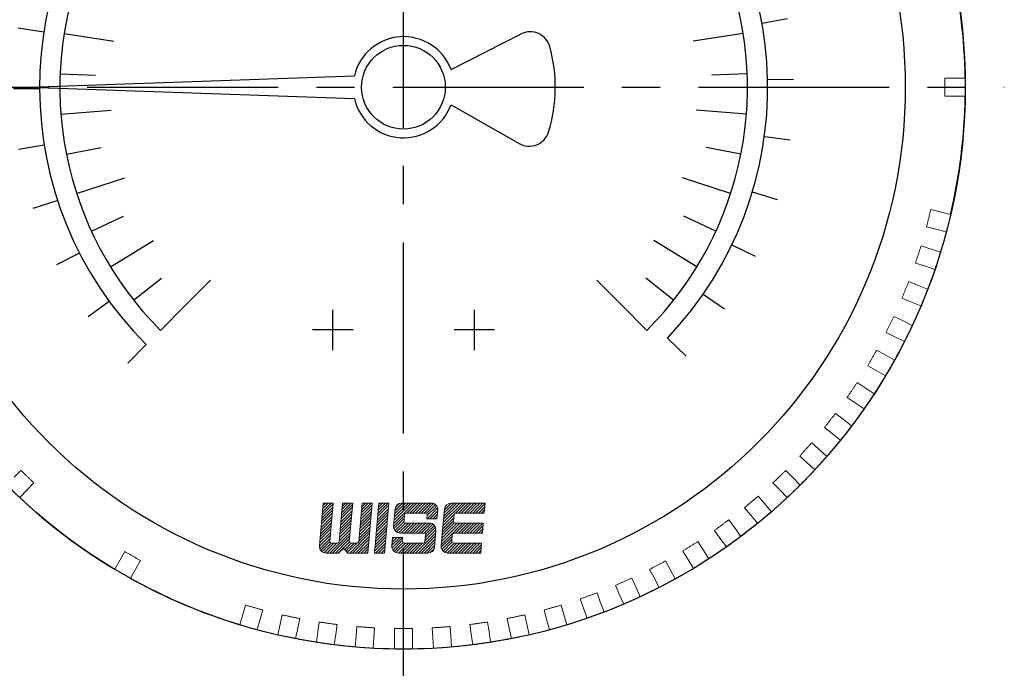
# Model space of a CAD drawing. Extents: x -342 to -45, y -4 to 206.
# Tile 3 of 9: x -319 to -286, y 104 to 126. Entities that reach past the tile are written whole.
import ezdxf

# ---------------------------------------------------------------- set-up
doc = ezdxf.new("R2010")
doc.units = 0
doc.header["$LTSCALE"] = 17
doc.header["$MEASUREMENT"] = 0
doc.linetypes.add('CENTER', pattern=[2, 1.25, -0.25, 0.25, -0.25])
doc.linetypes.add('DASHEDX2', pattern=[1.5, 1, -0.5])
doc.layers.get('0').update_dxf_attribs({"linetype": 'DASHEDX2', "lineweight": 18})
doc.layers.add('4', color=4, linetype='CONTINUOUS', lineweight=30)
doc.layers.add('SS100', color=7, linetype='CONTINUOUS', lineweight=18)

# ---------------------------------------------------------------- blocks, each defined once
blk = doc.blocks.new('11')
at = {"color": 0}
for p, q in [((100.953, 253.034), (100.737, 254.301)), ((103.751, 253.288), (103.735, 254.574)), ((106.555, 253.104), (106.739, 254.376)), ((109.295, 252.486), (109.675, 253.714)), ((98.229, 252.347), (97.818, 253.566)), ((95.644, 251.245), (95.049, 252.385)), ((111.906, 251.448), (112.473, 252.602)), ((93.263, 249.754), (92.498, 250.788)), ((114.324, 250.017), (115.064, 251.069)), ((91.142, 247.911), (90.226, 248.813)), ((116.49, 248.228), (117.384, 249.152)), ((118.351, 246.123), (119.378, 246.896)), ((89.335, 245.76), (88.289, 246.508)), ((87.884, 243.355), (86.734, 243.931)), ((119.862, 243.754), (120.996, 244.358)), ((120.985, 241.178), (122.2, 241.599)), ((86.825, 240.752), (85.6, 241.142)), ((121.694, 238.46), (122.96, 238.686)), ((86.183, 238.017), (84.913, 238.211)), ((121.972, 235.664), (123.257, 235.691)), ((85.976, 235.215), (84.69, 235.209)), ((121.811, 232.859), (123.085, 232.685)), ((86.207, 232.415), (84.938, 232.209)), ((121.215, 230.113), (122.447, 229.743)), ((86.871, 229.685), (85.649, 229.284)), ((120.2, 227.494), (121.359, 226.937)), ((87.951, 227.091), (86.807, 226.506)), ((118.789, 225.064), (119.847, 224.333)), ((89.422, 224.697), (88.383, 223.941)), ((91.248, 222.562), (90.339, 221.653)), ((117.017, 222.883), (117.949, 221.997))]:
    blk.add_line(p, q, dxfattribs=at)
blk.add_arc((103.976, 235.29), 18, 316.4299, 225, dxfattribs=at)

msp = doc.modelspace()

# ---------------------------------------------------------------- linework, layer by layer
for p, q in [((-288.333, 124.132), (-288.015, 124.132)), ((-288.015, 124.132), (-287.654, 124.132)), ((-288.015, 123.531), (-288.333, 123.531)), ((-287.654, 123.531), (-288.015, 123.531)), ((-288.8, 119.751), (-288.489, 119.673)), ((-288.489, 119.673), (-288.139, 119.586)), ((-288.634, 119.091), (-288.946, 119.169)), ((-288.284, 119.004), (-288.634, 119.091)), ((-289.128, 118.533), (-288.822, 118.433)), ((-288.822, 118.433), (-288.48, 118.322)), ((-289.008, 117.863), (-289.313, 117.962)), ((-288.665, 117.751), (-289.008, 117.863)), ((-289.54, 117.34), (-289.242, 117.22)), ((-289.242, 117.22), (-288.908, 117.085)), ((-289.467, 116.664), (-289.765, 116.784)), ((-289.132, 116.529), (-289.467, 116.664)), ((-290.034, 116.18), (-289.745, 116.039)), ((-289.745, 116.039), (-289.421, 115.881)), ((-290.008, 115.499), (-290.297, 115.64)), ((-289.684, 115.341), (-290.008, 115.499)), ((-290.607, 115.056), (-290.329, 114.895)), ((-290.329, 114.895), (-290.017, 114.715)), ((-290.629, 114.376), (-290.907, 114.536)), ((-290.317, 114.195), (-290.629, 114.376)), ((-291.258, 113.975), (-290.991, 113.796)), ((-290.991, 113.796), (-290.693, 113.594)), ((-291.327, 113.298), (-291.593, 113.478)), ((-291.028, 113.097), (-291.327, 113.298)), ((-291.982, 112.943), (-291.729, 112.745)), ((-291.729, 112.745), (-291.445, 112.523)), ((-292.099, 112.272), (-292.352, 112.47)), ((-291.814, 112.05), (-292.099, 112.272)), ((-292.777, 111.963), (-292.538, 111.748)), ((-292.94, 111.302), (-293.179, 111.517)), ((-292.538, 111.748), (-292.27, 111.507)), ((-292.672, 111.061), (-292.94, 111.302)), ((-319.398, 110.81), (-319.175, 111.041)), ((-293.638, 111.041), (-293.415, 110.81)), ((-293.415, 110.81), (-293.164, 110.551)), ((-318.744, 110.624), (-318.967, 110.393)), ((-293.847, 110.393), (-294.07, 110.624)), ((-318.967, 110.393), (-319.217, 110.134)), ((-294.561, 110.182), (-294.355, 109.935)), ((-293.596, 110.134), (-293.847, 110.393)), ((-294.815, 109.55), (-295.021, 109.796)), ((-294.355, 109.935), (-294.123, 109.659)), ((-294.583, 109.274), (-294.815, 109.55)), ((-295.542, 109.389), (-295.354, 109.129)), ((-295.354, 109.129), (-295.142, 108.837)), ((-295.839, 108.776), (-296.028, 109.036)), ((-296.576, 108.666), (-296.406, 108.393)), ((-295.627, 108.484), (-295.839, 108.776)), ((-315.862, 108.054), (-315.704, 108.329)), ((-296.915, 108.075), (-297.085, 108.348)), ((-296.406, 108.393), (-296.215, 108.088)), ((-316.043, 107.742), (-315.862, 108.054)), ((-315.184, 108.029), (-315.343, 107.754)), ((-297.658, 108.017), (-297.507, 107.733)), ((-296.724, 107.77), (-296.915, 108.075)), ((-315.343, 107.754), (-315.523, 107.442)), ((-298.037, 107.452), (-298.188, 107.735)), ((-297.507, 107.733), (-297.338, 107.415)), ((-299.2, 106.908), (-299.331, 107.201)), ((-298.783, 107.445), (-298.652, 107.152)), ((-297.868, 107.133), (-298.037, 107.452)), ((-299.944, 106.953), (-299.834, 106.652)), ((-299.054, 106.578), (-299.2, 106.908)), ((-298.652, 107.152), (-298.505, 106.822)), ((-311.765, 106.235), (-311.676, 106.544)), ((-301.137, 106.544), (-301.049, 106.235)), ((-300.398, 106.446), (-300.508, 106.748)), ((-299.834, 106.652), (-299.711, 106.313)), ((-311.864, 105.888), (-311.765, 106.235)), ((-311.099, 106.378), (-311.188, 106.069)), ((-310.524, 105.904), (-310.457, 106.218)), ((-302.356, 106.218), (-302.289, 105.904)), ((-301.626, 106.069), (-301.714, 106.378)), ((-301.049, 106.235), (-300.949, 105.888)), ((-300.275, 106.107), (-300.398, 106.446)), ((-311.188, 106.069), (-311.287, 105.723)), ((-310.599, 105.551), (-310.524, 105.904)), ((-309.87, 106.094), (-309.937, 105.779)), ((-309.263, 105.66), (-309.219, 105.979)), ((-308.624, 105.895), (-308.669, 105.577)), ((-304.144, 105.577), (-304.189, 105.895)), ((-303.595, 105.979), (-303.55, 105.66)), ((-302.876, 105.779), (-302.943, 106.094)), ((-302.289, 105.904), (-302.214, 105.551)), ((-301.526, 105.723), (-301.626, 106.069)), ((-309.937, 105.779), (-310.012, 105.427)), ((-309.314, 105.303), (-309.263, 105.66)), ((-308.669, 105.577), (-308.719, 105.22)), ((-307.989, 105.505), (-307.967, 105.826)), ((-307.368, 105.784), (-307.39, 105.464)), ((-306.707, 105.44), (-306.707, 105.761)), ((-306.107, 105.761), (-306.107, 105.44)), ((-305.423, 105.464), (-305.446, 105.784)), ((-304.847, 105.826), (-304.824, 105.505)), ((-304.094, 105.22), (-304.144, 105.577)), ((-303.55, 105.66), (-303.5, 105.303)), ((-302.801, 105.427), (-302.876, 105.779)), ((-308.014, 105.146), (-307.989, 105.505)), ((-307.39, 105.464), (-307.415, 105.104)), ((-306.707, 105.079), (-306.707, 105.44)), ((-306.107, 105.44), (-306.107, 105.079)), ((-305.398, 105.104), (-305.423, 105.464)), ((-304.824, 105.505), (-304.799, 105.146))]:
    msp.add_line(p, q)
at = {"color": 10, "linetype": 'Continuous'}
for p, q in [((-309.087, 109.951), (-309.212, 108.522)), ((-309.087, 109.951), (-308.752, 109.951)), ((-308.752, 109.951), (-308.863, 108.674)), ((-308.436, 109.951), (-308.549, 108.665)), ((-308.436, 109.951), (-308.101, 109.951)), ((-308.101, 109.951), (-308.213, 108.674)), ((-307.786, 109.951), (-307.899, 108.665)), ((-307.786, 109.951), (-307.451, 109.951)), ((-307.451, 109.951), (-307.597, 108.28)), ((-307.228, 109.951), (-307.374, 108.28)), ((-307.228, 109.951), (-306.893, 109.951)), ((-307.228, 109.951), (-306.893, 109.951)), ((-306.893, 109.951), (-307.039, 108.28)), ((-306.466, 109.951), (-305.485, 109.951)), ((-304.814, 109.951), (-303.682, 109.951)), ((-303.682, 109.951), (-303.711, 109.616)), ((-306.688, 109.747), (-306.736, 109.19)), ((-306.368, 109.566), (-306.387, 109.343)), ((-306.312, 109.616), (-305.667, 109.616)), ((-305.611, 109.556), (-305.623, 109.427)), ((-305.263, 109.708), (-305.287, 109.427)), ((-305.036, 109.747), (-305.144, 108.522)), ((-304.717, 109.566), (-304.736, 109.343)), ((-304.661, 109.616), (-303.711, 109.616)), ((-306.332, 109.282), (-305.543, 109.282)), ((-305.623, 109.427), (-305.287, 109.427)), ((-304.681, 109.282), (-303.74, 109.282)), ((-303.74, 109.282), (-303.769, 108.948)), ((-306.77, 108.803), (-306.795, 108.522)), ((-306.77, 108.803), (-306.432, 108.803)), ((-306.514, 108.948), (-305.725, 108.948)), ((-306.435, 108.803), (-306.446, 108.674)), ((-305.67, 108.887), (-305.689, 108.665)), ((-305.321, 109.04), (-305.37, 108.483)), ((-304.775, 108.897), (-304.795, 108.674)), ((-304.72, 108.948), (-303.769, 108.948)), ((-308.808, 108.614), (-308.604, 108.614)), ((-308.157, 108.614), (-307.954, 108.614)), ((-306.39, 108.614), (-305.745, 108.614)), ((-304.739, 108.614), (-303.799, 108.614)), ((-303.799, 108.614), (-303.828, 108.28)), ((-308.99, 108.28), (-308.571, 108.28)), ((-308.571, 108.28), (-308.406, 108.431)), ((-308.406, 108.431), (-308.267, 108.28)), ((-308.267, 108.28), (-307.597, 108.28)), ((-307.374, 108.28), (-307.039, 108.28)), ((-306.573, 108.28), (-305.592, 108.28)), ((-304.922, 108.28), (-303.828, 108.28))]:
    msp.add_line(p, q, dxfattribs=at)
at = {"color": 10}
for p, q in [((-309.131, 109.45), (-308.763, 109.817)), ((-309.122, 109.554), (-308.754, 109.922)), ((-309.113, 109.659), (-308.821, 109.951)), ((-309.103, 109.763), (-308.916, 109.951)), ((-309.094, 109.868), (-309.012, 109.951)), ((-308.482, 109.43), (-308.114, 109.798)), ((-308.473, 109.535), (-308.105, 109.902)), ((-308.464, 109.639), (-308.152, 109.951)), ((-308.454, 109.744), (-308.248, 109.951)), ((-308.445, 109.849), (-308.343, 109.951)), ((-307.824, 109.515), (-307.457, 109.882)), ((-307.815, 109.619), (-307.484, 109.951)), ((-307.806, 109.724), (-307.58, 109.951)), ((-307.797, 109.829), (-307.675, 109.951)), ((-307.788, 109.933), (-307.77, 109.951)), ((-307.268, 109.499), (-306.9, 109.866)), ((-307.258, 109.603), (-306.911, 109.951)), ((-307.249, 109.708), (-307.007, 109.951)), ((-307.24, 109.813), (-307.102, 109.951)), ((-307.231, 109.917), (-307.198, 109.951)), ((-306.729, 109.273), (-306.052, 109.951)), ((-306.72, 109.378), (-306.147, 109.951)), ((-306.711, 109.483), (-306.243, 109.951)), ((-306.702, 109.587), (-306.338, 109.951)), ((-306.692, 109.692), (-306.434, 109.951)), ((-306.674, 109.805), (-306.543, 109.937)), ((-306.291, 109.616), (-305.956, 109.951)), ((-306.195, 109.616), (-305.861, 109.951)), ((-306.1, 109.616), (-305.765, 109.951)), ((-306.004, 109.616), (-305.67, 109.951)), ((-305.909, 109.616), (-305.574, 109.951)), ((-305.813, 109.616), (-305.479, 109.951)), ((-305.718, 109.616), (-305.4, 109.934)), ((-305.633, 109.605), (-305.341, 109.898)), ((-305.614, 109.529), (-305.296, 109.847)), ((-305.075, 109.304), (-304.429, 109.951)), ((-305.066, 109.409), (-304.524, 109.951)), ((-305.057, 109.513), (-304.62, 109.951)), ((-305.048, 109.618), (-304.715, 109.951)), ((-305.039, 109.723), (-304.811, 109.951)), ((-304.982, 109.874), (-304.961, 109.896)), ((-304.668, 109.616), (-304.333, 109.951)), ((-304.572, 109.616), (-304.238, 109.951)), ((-304.476, 109.616), (-304.142, 109.951)), ((-304.381, 109.616), (-304.047, 109.951)), ((-304.285, 109.616), (-303.951, 109.951)), ((-304.19, 109.616), (-303.856, 109.951)), ((-304.094, 109.616), (-303.76, 109.951)), ((-303.999, 109.616), (-303.683, 109.932)), ((-303.903, 109.616), (-303.693, 109.827)), ((-309.158, 109.136), (-308.791, 109.503)), ((-309.149, 109.24), (-308.782, 109.608)), ((-309.14, 109.345), (-308.772, 109.713)), ((-308.509, 109.116), (-308.142, 109.484)), ((-308.5, 109.221), (-308.133, 109.588)), ((-308.491, 109.325), (-308.123, 109.693)), ((-307.861, 109.096), (-307.493, 109.464)), ((-307.852, 109.201), (-307.484, 109.568)), ((-307.843, 109.305), (-307.475, 109.673)), ((-307.834, 109.41), (-307.466, 109.778)), ((-307.295, 109.185), (-306.927, 109.552)), ((-307.286, 109.289), (-306.918, 109.657)), ((-307.277, 109.394), (-306.909, 109.762)), ((-306.737, 109.17), (-306.37, 109.536)), ((-305.62, 109.427), (-305.268, 109.78)), ((-305.525, 109.427), (-305.264, 109.688)), ((-305.429, 109.427), (-305.274, 109.583)), ((-305.334, 109.427), (-305.283, 109.478)), ((-305.093, 109.095), (-304.726, 109.462)), ((-305.084, 109.199), (-304.717, 109.567)), ((-303.808, 109.616), (-303.702, 109.723)), ((-303.712, 109.616), (-303.711, 109.618)), ((-309.186, 108.822), (-308.818, 109.189)), ((-309.177, 108.926), (-308.809, 109.294)), ((-309.168, 109.031), (-308.8, 109.399)), ((-308.537, 108.802), (-308.169, 109.17)), ((-308.528, 108.907), (-308.16, 109.275)), ((-308.519, 109.012), (-308.151, 109.379)), ((-307.889, 108.782), (-307.521, 109.15)), ((-307.879, 108.887), (-307.512, 109.255)), ((-307.87, 108.992), (-307.503, 109.359)), ((-307.332, 108.766), (-306.964, 109.134)), ((-307.322, 108.871), (-306.955, 109.239)), ((-307.313, 108.976), (-306.946, 109.343)), ((-307.304, 109.08), (-306.937, 109.448)), ((-306.722, 109.09), (-306.38, 109.432)), ((-306.687, 109.029), (-306.387, 109.329)), ((-306.636, 108.984), (-306.338, 109.283)), ((-306.57, 108.955), (-306.243, 109.282)), ((-306.482, 108.948), (-306.147, 109.282)), ((-306.386, 108.948), (-306.052, 109.282)), ((-306.291, 108.948), (-305.956, 109.282)), ((-306.195, 108.948), (-305.861, 109.282)), ((-306.1, 108.948), (-305.765, 109.282)), ((-306.004, 108.948), (-305.67, 109.282)), ((-305.909, 108.948), (-305.574, 109.282)), ((-305.813, 108.948), (-305.486, 109.275)), ((-305.718, 108.948), (-305.42, 109.245)), ((-305.678, 108.797), (-305.335, 109.14)), ((-305.67, 108.9), (-305.37, 109.2)), ((-305.139, 108.572), (-304.429, 109.282)), ((-305.13, 108.676), (-304.524, 109.282)), ((-305.121, 108.781), (-304.62, 109.282)), ((-305.112, 108.885), (-304.708, 109.289)), ((-305.103, 108.99), (-304.735, 109.358)), ((-304.667, 108.948), (-304.333, 109.282)), ((-304.572, 108.948), (-304.238, 109.282)), ((-304.476, 108.948), (-304.142, 109.282)), ((-304.381, 108.948), (-304.047, 109.282)), ((-304.285, 108.948), (-303.951, 109.282)), ((-304.19, 108.948), (-303.856, 109.282)), ((-304.094, 108.948), (-303.76, 109.282)), ((-303.999, 108.948), (-303.747, 109.199)), ((-309.213, 108.508), (-308.846, 108.875)), ((-309.204, 108.612), (-308.836, 108.98)), ((-309.195, 108.717), (-308.827, 109.085)), ((-308.869, 108.28), (-308.188, 108.961)), ((-308.773, 108.28), (-308.197, 108.856)), ((-308.546, 108.698), (-308.178, 109.065)), ((-308.2, 108.28), (-307.539, 108.941)), ((-308.105, 108.28), (-307.548, 108.836)), ((-307.898, 108.678), (-307.53, 109.045)), ((-307.359, 108.452), (-306.991, 108.82)), ((-307.35, 108.557), (-306.982, 108.925)), ((-307.341, 108.662), (-306.973, 109.029)), ((-306.793, 108.541), (-306.531, 108.803)), ((-306.789, 108.449), (-306.436, 108.803)), ((-306.784, 108.646), (-306.627, 108.803)), ((-306.775, 108.75), (-306.722, 108.803)), ((-306.004, 108.28), (-305.328, 108.955)), ((-305.909, 108.28), (-305.338, 108.851)), ((-305.687, 108.692), (-305.32, 109.059)), ((-305.142, 108.473), (-304.781, 108.835)), ((-303.903, 108.948), (-303.757, 109.095)), ((-303.808, 108.948), (-303.766, 108.99)), ((-309.199, 108.426), (-308.855, 108.771)), ((-309.165, 108.365), (-308.863, 108.667)), ((-309.116, 108.319), (-308.82, 108.615)), ((-309.051, 108.288), (-308.725, 108.614)), ((-308.964, 108.28), (-308.63, 108.614)), ((-308.678, 108.28), (-308.206, 108.751)), ((-308.582, 108.28), (-308.21, 108.652)), ((-308.372, 108.394), (-308.152, 108.614)), ((-308.327, 108.344), (-308.057, 108.614)), ((-308.281, 108.294), (-307.962, 108.614)), ((-308.009, 108.28), (-307.557, 108.731)), ((-307.914, 108.28), (-307.567, 108.627)), ((-307.818, 108.28), (-307.576, 108.522)), ((-307.368, 108.348), (-307.001, 108.715)), ((-307.341, 108.28), (-307.01, 108.611)), ((-307.245, 108.28), (-307.019, 108.506)), ((-306.761, 108.382), (-306.444, 108.699)), ((-306.716, 108.332), (-306.423, 108.624)), ((-306.656, 108.296), (-306.338, 108.614)), ((-306.577, 108.28), (-306.243, 108.614)), ((-306.482, 108.28), (-306.147, 108.614)), ((-306.386, 108.28), (-306.052, 108.614)), ((-306.291, 108.28), (-305.956, 108.614)), ((-306.195, 108.28), (-305.861, 108.614)), ((-306.1, 108.28), (-305.765, 108.614)), ((-305.813, 108.28), (-305.347, 108.746)), ((-305.718, 108.28), (-305.356, 108.641)), ((-305.622, 108.28), (-305.365, 108.537)), ((-305.12, 108.4), (-304.79, 108.73)), ((-305.079, 108.345), (-304.786, 108.639)), ((-305.024, 108.305), (-304.715, 108.614)), ((-304.952, 108.282), (-304.62, 108.614)), ((-304.858, 108.28), (-304.524, 108.614)), ((-304.763, 108.28), (-304.429, 108.614)), ((-304.667, 108.28), (-304.333, 108.614)), ((-304.572, 108.28), (-304.238, 108.614)), ((-304.476, 108.28), (-304.142, 108.614)), ((-304.381, 108.28), (-304.047, 108.614)), ((-304.285, 108.28), (-303.951, 108.614)), ((-304.19, 108.28), (-303.856, 108.614)), ((-304.094, 108.28), (-303.802, 108.572)), ((-307.723, 108.28), (-307.585, 108.417)), ((-307.627, 108.28), (-307.594, 108.313)), ((-307.15, 108.28), (-307.028, 108.401)), ((-307.054, 108.28), (-307.037, 108.297)), ((-305.512, 108.294), (-305.384, 108.423)), ((-303.999, 108.28), (-303.812, 108.467)), ((-303.903, 108.28), (-303.821, 108.362))]:
    msp.add_line(p, q, dxfattribs=at)
at = {"flags": 128}
for points in [[(-288.333, 123.531), (-288.333, 123.556), (-288.333, 123.581), (-288.333, 123.606), (-288.333, 123.631), (-288.333, 123.656), (-288.333, 123.681), (-288.333, 123.706), (-288.333, 123.731), (-288.333, 123.756), (-288.333, 123.781), (-288.333, 123.806), (-288.333, 123.831), (-288.333, 123.856), (-288.333, 123.881), (-288.333, 123.906), (-288.333, 123.931), (-288.333, 123.956), (-288.333, 123.981), (-288.333, 124.006), (-288.333, 124.031), (-288.333, 124.056), (-288.333, 124.082), (-288.333, 124.107), (-288.333, 124.132)], [(-288.946, 119.169), (-288.94, 119.193), (-288.934, 119.217), (-288.927, 119.241), (-288.921, 119.266), (-288.915, 119.29), (-288.909, 119.314), (-288.903, 119.338), (-288.897, 119.363), (-288.891, 119.387), (-288.885, 119.411), (-288.879, 119.436), (-288.873, 119.46), (-288.867, 119.484), (-288.861, 119.508), (-288.855, 119.533), (-288.849, 119.557), (-288.843, 119.581), (-288.837, 119.605), (-288.831, 119.63), (-288.825, 119.654), (-288.819, 119.678), (-288.813, 119.702), (-288.807, 119.727), (-288.8, 119.751)], [(-289.313, 117.962), (-289.306, 117.986), (-289.298, 118.01), (-289.29, 118.033), (-289.282, 118.057), (-289.275, 118.081), (-289.267, 118.105), (-289.259, 118.128), (-289.252, 118.152), (-289.244, 118.176), (-289.236, 118.2), (-289.228, 118.224), (-289.221, 118.247), (-289.213, 118.271), (-289.205, 118.295), (-289.197, 118.319), (-289.19, 118.342), (-289.182, 118.366), (-289.174, 118.39), (-289.167, 118.414), (-289.159, 118.438), (-289.151, 118.461), (-289.143, 118.485), (-289.136, 118.509), (-289.128, 118.533)], [(-289.765, 116.784), (-289.755, 116.807), (-289.746, 116.83), (-289.736, 116.853), (-289.727, 116.877), (-289.718, 116.9), (-289.708, 116.923), (-289.699, 116.946), (-289.689, 116.969), (-289.68, 116.993), (-289.671, 117.016), (-289.661, 117.039), (-289.652, 117.062), (-289.643, 117.085), (-289.633, 117.108), (-289.624, 117.132), (-289.615, 117.155), (-289.605, 117.178), (-289.596, 117.201), (-289.586, 117.224), (-289.577, 117.248), (-289.568, 117.271), (-289.558, 117.294), (-289.549, 117.317), (-289.54, 117.34)], [(-290.297, 115.64), (-290.286, 115.663), (-290.275, 115.685), (-290.264, 115.708), (-290.253, 115.73), (-290.242, 115.753), (-290.231, 115.775), (-290.22, 115.798), (-290.209, 115.82), (-290.198, 115.842), (-290.187, 115.865), (-290.176, 115.887), (-290.165, 115.91), (-290.154, 115.932), (-290.143, 115.955), (-290.132, 115.977), (-290.121, 116), (-290.11, 116.022), (-290.099, 116.045), (-290.088, 116.067), (-290.077, 116.09), (-290.066, 116.112), (-290.055, 116.135), (-290.045, 116.157), (-290.034, 116.18)], [(-290.907, 114.536), (-290.895, 114.558), (-290.882, 114.58), (-290.87, 114.601), (-290.857, 114.623), (-290.845, 114.645), (-290.832, 114.666), (-290.82, 114.688), (-290.807, 114.71), (-290.795, 114.731), (-290.782, 114.753), (-290.77, 114.775), (-290.757, 114.796), (-290.745, 114.818), (-290.732, 114.84), (-290.72, 114.861), (-290.707, 114.883), (-290.695, 114.904), (-290.682, 114.926), (-290.67, 114.948), (-290.657, 114.969), (-290.645, 114.991), (-290.632, 115.013), (-290.62, 115.034), (-290.607, 115.056)], [(-291.593, 113.478), (-291.579, 113.499), (-291.565, 113.519), (-291.551, 113.54), (-291.537, 113.561), (-291.523, 113.581), (-291.509, 113.602), (-291.495, 113.623), (-291.482, 113.644), (-291.468, 113.664), (-291.454, 113.685), (-291.44, 113.706), (-291.426, 113.727), (-291.412, 113.747), (-291.398, 113.768), (-291.384, 113.789), (-291.37, 113.809), (-291.356, 113.83), (-291.342, 113.851), (-291.328, 113.872), (-291.314, 113.892), (-291.3, 113.913), (-291.286, 113.934), (-291.272, 113.955), (-291.258, 113.975)], [(-292.352, 112.47), (-292.336, 112.489), (-292.321, 112.509), (-292.306, 112.529), (-292.29, 112.549), (-292.275, 112.568), (-292.259, 112.588), (-292.244, 112.608), (-292.229, 112.627), (-292.213, 112.647), (-292.198, 112.667), (-292.182, 112.686), (-292.167, 112.706), (-292.152, 112.726), (-292.136, 112.746), (-292.121, 112.765), (-292.105, 112.785), (-292.09, 112.805), (-292.075, 112.824), (-292.059, 112.844), (-292.044, 112.864), (-292.028, 112.884), (-292.013, 112.903), (-291.998, 112.923), (-291.982, 112.943)], [(-293.179, 111.517), (-293.162, 111.536), (-293.145, 111.554), (-293.128, 111.573), (-293.112, 111.591), (-293.095, 111.61), (-293.078, 111.628), (-293.061, 111.647), (-293.045, 111.666), (-293.028, 111.684), (-293.011, 111.703), (-292.994, 111.721), (-292.978, 111.74), (-292.961, 111.759), (-292.944, 111.777), (-292.928, 111.796), (-292.911, 111.814), (-292.894, 111.833), (-292.877, 111.851), (-292.861, 111.87), (-292.844, 111.889), (-292.827, 111.907), (-292.81, 111.926), (-292.794, 111.944), (-292.777, 111.963)], [(-319.175, 111.041), (-319.157, 111.024), (-319.139, 111.006), (-319.121, 110.989), (-319.103, 110.972), (-319.085, 110.954), (-319.067, 110.937), (-319.049, 110.919), (-319.031, 110.902), (-319.013, 110.885), (-318.995, 110.867), (-318.978, 110.85), (-318.96, 110.833), (-318.942, 110.815), (-318.924, 110.798), (-318.906, 110.781), (-318.888, 110.763), (-318.87, 110.746), (-318.852, 110.728), (-318.834, 110.711), (-318.816, 110.694), (-318.798, 110.676), (-318.78, 110.659), (-318.762, 110.642), (-318.744, 110.624)], [(-294.07, 110.624), (-294.052, 110.642), (-294.034, 110.659), (-294.016, 110.676), (-293.998, 110.694), (-293.98, 110.711), (-293.962, 110.728), (-293.944, 110.746), (-293.926, 110.763), (-293.908, 110.781), (-293.89, 110.798), (-293.872, 110.815), (-293.854, 110.833), (-293.836, 110.85), (-293.818, 110.867), (-293.8, 110.885), (-293.782, 110.902), (-293.764, 110.919), (-293.746, 110.937), (-293.728, 110.954), (-293.71, 110.972), (-293.692, 110.989), (-293.674, 111.006), (-293.656, 111.024), (-293.638, 111.041)], [(-295.021, 109.796), (-295.002, 109.812), (-294.983, 109.828), (-294.964, 109.844), (-294.944, 109.86), (-294.925, 109.876), (-294.906, 109.892), (-294.887, 109.908), (-294.868, 109.924), (-294.849, 109.94), (-294.83, 109.957), (-294.81, 109.973), (-294.791, 109.989), (-294.772, 110.005), (-294.753, 110.021), (-294.734, 110.037), (-294.715, 110.053), (-294.695, 110.069), (-294.676, 110.085), (-294.657, 110.101), (-294.638, 110.117), (-294.619, 110.133), (-294.6, 110.149), (-294.581, 110.166), (-294.561, 110.182)], [(-296.028, 109.036), (-296.008, 109.051), (-295.987, 109.065), (-295.967, 109.08), (-295.947, 109.095), (-295.927, 109.109), (-295.907, 109.124), (-295.886, 109.139), (-295.866, 109.153), (-295.846, 109.168), (-295.826, 109.183), (-295.805, 109.197), (-295.785, 109.212), (-295.765, 109.227), (-295.745, 109.242), (-295.724, 109.256), (-295.704, 109.271), (-295.684, 109.286), (-295.664, 109.3), (-295.644, 109.315), (-295.623, 109.33), (-295.603, 109.344), (-295.583, 109.359), (-295.563, 109.374), (-295.542, 109.389)], [(-297.085, 108.348), (-297.064, 108.361), (-297.043, 108.374), (-297.022, 108.388), (-297, 108.401), (-296.979, 108.414), (-296.958, 108.427), (-296.937, 108.441), (-296.916, 108.454), (-296.894, 108.467), (-296.873, 108.48), (-296.852, 108.494), (-296.831, 108.507), (-296.81, 108.52), (-296.788, 108.533), (-296.767, 108.547), (-296.746, 108.56), (-296.725, 108.573), (-296.704, 108.586), (-296.682, 108.6), (-296.661, 108.613), (-296.64, 108.626), (-296.619, 108.639), (-296.598, 108.653), (-296.576, 108.666)], [(-315.704, 108.329), (-315.682, 108.316), (-315.66, 108.304), (-315.639, 108.291), (-315.617, 108.279), (-315.595, 108.266), (-315.574, 108.254), (-315.552, 108.241), (-315.53, 108.229), (-315.509, 108.216), (-315.487, 108.204), (-315.465, 108.191), (-315.444, 108.179), (-315.422, 108.166), (-315.4, 108.154), (-315.379, 108.141), (-315.357, 108.129), (-315.335, 108.116), (-315.314, 108.104), (-315.292, 108.091), (-315.27, 108.079), (-315.249, 108.066), (-315.227, 108.054), (-315.205, 108.041), (-315.184, 108.029)], [(-298.188, 107.735), (-298.166, 107.747), (-298.144, 107.759), (-298.122, 107.771), (-298.1, 107.782), (-298.078, 107.794), (-298.056, 107.806), (-298.034, 107.817), (-298.011, 107.829), (-297.989, 107.841), (-297.967, 107.853), (-297.945, 107.864), (-297.923, 107.876), (-297.901, 107.888), (-297.879, 107.9), (-297.857, 107.911), (-297.835, 107.923), (-297.813, 107.935), (-297.791, 107.947), (-297.769, 107.958), (-297.747, 107.97), (-297.724, 107.982), (-297.702, 107.994), (-297.68, 108.005), (-297.658, 108.017)], [(-299.331, 107.201), (-299.308, 107.211), (-299.285, 107.222), (-299.262, 107.232), (-299.24, 107.242), (-299.217, 107.252), (-299.194, 107.262), (-299.171, 107.272), (-299.148, 107.283), (-299.125, 107.293), (-299.102, 107.303), (-299.08, 107.313), (-299.057, 107.323), (-299.034, 107.333), (-299.011, 107.344), (-298.988, 107.354), (-298.965, 107.364), (-298.943, 107.374), (-298.92, 107.384), (-298.897, 107.394), (-298.874, 107.405), (-298.851, 107.415), (-298.828, 107.425), (-298.806, 107.435), (-298.783, 107.445)], [(-300.508, 106.748), (-300.485, 106.757), (-300.461, 106.765), (-300.438, 106.774), (-300.414, 106.782), (-300.391, 106.791), (-300.367, 106.799), (-300.344, 106.808), (-300.32, 106.817), (-300.297, 106.825), (-300.273, 106.834), (-300.25, 106.842), (-300.226, 106.851), (-300.203, 106.859), (-300.179, 106.868), (-300.156, 106.876), (-300.132, 106.885), (-300.109, 106.894), (-300.085, 106.902), (-300.062, 106.911), (-300.038, 106.919), (-300.015, 106.928), (-299.991, 106.936), (-299.968, 106.945), (-299.944, 106.953)], [(-311.676, 106.544), (-311.652, 106.537), (-311.628, 106.53), (-311.604, 106.523), (-311.58, 106.516), (-311.556, 106.509), (-311.532, 106.502), (-311.508, 106.495), (-311.484, 106.489), (-311.46, 106.482), (-311.436, 106.475), (-311.412, 106.468), (-311.388, 106.461), (-311.364, 106.454), (-311.34, 106.447), (-311.315, 106.44), (-311.291, 106.433), (-311.267, 106.427), (-311.243, 106.42), (-311.219, 106.413), (-311.195, 106.406), (-311.171, 106.399), (-311.147, 106.392), (-311.123, 106.385), (-311.099, 106.378)], [(-301.714, 106.378), (-301.69, 106.385), (-301.666, 106.392), (-301.642, 106.399), (-301.618, 106.406), (-301.594, 106.413), (-301.57, 106.42), (-301.546, 106.427), (-301.522, 106.433), (-301.498, 106.44), (-301.474, 106.447), (-301.45, 106.454), (-301.426, 106.461), (-301.402, 106.468), (-301.378, 106.475), (-301.354, 106.482), (-301.33, 106.489), (-301.306, 106.495), (-301.282, 106.502), (-301.258, 106.509), (-301.234, 106.516), (-301.209, 106.523), (-301.185, 106.53), (-301.161, 106.537), (-301.137, 106.544)], [(-310.457, 106.218), (-310.433, 106.213), (-310.408, 106.208), (-310.384, 106.203), (-310.359, 106.197), (-310.335, 106.192), (-310.311, 106.187), (-310.286, 106.182), (-310.262, 106.177), (-310.237, 106.171), (-310.213, 106.166), (-310.188, 106.161), (-310.164, 106.156), (-310.139, 106.151), (-310.115, 106.145), (-310.09, 106.14), (-310.066, 106.135), (-310.041, 106.13), (-310.017, 106.125), (-309.993, 106.119), (-309.968, 106.114), (-309.944, 106.109), (-309.919, 106.104), (-309.895, 106.099), (-309.87, 106.094)], [(-302.943, 106.094), (-302.919, 106.099), (-302.894, 106.104), (-302.87, 106.109), (-302.845, 106.114), (-302.821, 106.119), (-302.796, 106.125), (-302.772, 106.13), (-302.747, 106.135), (-302.723, 106.14), (-302.699, 106.145), (-302.674, 106.151), (-302.65, 106.156), (-302.625, 106.161), (-302.601, 106.166), (-302.576, 106.171), (-302.552, 106.177), (-302.527, 106.182), (-302.503, 106.187), (-302.478, 106.192), (-302.454, 106.197), (-302.43, 106.203), (-302.405, 106.208), (-302.381, 106.213), (-302.356, 106.218)], [(-309.219, 105.979), (-309.194, 105.975), (-309.169, 105.972), (-309.144, 105.968), (-309.12, 105.965), (-309.095, 105.961), (-309.07, 105.958), (-309.045, 105.954), (-309.021, 105.951), (-308.996, 105.947), (-308.971, 105.944), (-308.946, 105.94), (-308.922, 105.937), (-308.897, 105.933), (-308.872, 105.93), (-308.847, 105.926), (-308.823, 105.923), (-308.798, 105.919), (-308.773, 105.916), (-308.748, 105.912), (-308.724, 105.909), (-308.699, 105.906), (-308.674, 105.902), (-308.649, 105.899), (-308.624, 105.895)], [(-304.189, 105.895), (-304.164, 105.899), (-304.139, 105.902), (-304.115, 105.906), (-304.09, 105.909), (-304.065, 105.912), (-304.04, 105.916), (-304.016, 105.919), (-303.991, 105.923), (-303.966, 105.926), (-303.941, 105.93), (-303.917, 105.933), (-303.892, 105.937), (-303.867, 105.94), (-303.842, 105.944), (-303.817, 105.947), (-303.793, 105.951), (-303.768, 105.954), (-303.743, 105.958), (-303.718, 105.961), (-303.694, 105.965), (-303.669, 105.968), (-303.644, 105.972), (-303.619, 105.975), (-303.595, 105.979)], [(-307.967, 105.826), (-307.942, 105.824), (-307.917, 105.822), (-307.892, 105.821), (-307.867, 105.819), (-307.842, 105.817), (-307.817, 105.815), (-307.792, 105.814), (-307.767, 105.812), (-307.742, 105.81), (-307.717, 105.808), (-307.692, 105.807), (-307.667, 105.805), (-307.642, 105.803), (-307.617, 105.801), (-307.592, 105.8), (-307.567, 105.798), (-307.543, 105.796), (-307.518, 105.795), (-307.493, 105.793), (-307.468, 105.791), (-307.443, 105.789), (-307.418, 105.788), (-307.393, 105.786), (-307.368, 105.784)], [(-306.707, 105.761), (-306.682, 105.761), (-306.657, 105.761), (-306.632, 105.761), (-306.607, 105.761), (-306.582, 105.761), (-306.557, 105.761), (-306.532, 105.761), (-306.507, 105.761), (-306.482, 105.761), (-306.457, 105.761), (-306.432, 105.761), (-306.407, 105.761), (-306.382, 105.761), (-306.357, 105.761), (-306.332, 105.761), (-306.307, 105.761), (-306.282, 105.761), (-306.257, 105.761), (-306.232, 105.761), (-306.207, 105.761), (-306.182, 105.761), (-306.157, 105.761), (-306.132, 105.761), (-306.107, 105.761)], [(-305.446, 105.784), (-305.421, 105.786), (-305.396, 105.788), (-305.371, 105.789), (-305.346, 105.791), (-305.321, 105.793), (-305.296, 105.795), (-305.271, 105.796), (-305.246, 105.798), (-305.221, 105.8), (-305.196, 105.801), (-305.171, 105.803), (-305.146, 105.805), (-305.121, 105.807), (-305.096, 105.808), (-305.071, 105.81), (-305.046, 105.812), (-305.021, 105.814), (-304.996, 105.815), (-304.972, 105.817), (-304.947, 105.819), (-304.922, 105.821), (-304.897, 105.822), (-304.872, 105.824), (-304.847, 105.826)]]:
    msp.add_lwpolyline(points, dxfattribs=at)
for start, end in [(359.0832, 0.9168), (345.0832, 346.9168), (342.9168, 345.0832), (341.0832, 342.9168), (338.9168, 341.0832), (337.0832, 338.9168), (334.9168, 337.0832), (333.0832, 334.9168), (330.9168, 333.0832), (329.0832, 330.9168), (326.9168, 329.0832), (325.0832, 326.9168), (322.9168, 325.0832), (321.0832, 322.9168), (318.9168, 321.0832), (317.0832, 318.9168), (314.9168, 317.0832), (225.0832, 226.9168), (313.0832, 314.9168), (310.9168, 313.0832), (309.0832, 310.9168), (306.9168, 309.0832), (305.0832, 306.9168), (302.9168, 305.0832), (301.0832, 302.9168), (239.0832, 240.9168), (298.9168, 301.0832), (297.0832, 298.9168), (294.9168, 297.0832), (290.9168, 293.0832), (293.0832, 294.9168), (289.0832, 290.9168), (253.0832, 254.9168), (285.0832, 286.9168), (286.9168, 289.0832), (254.9168, 257.0832), (257.0832, 258.9168), (281.0832, 282.9168), (282.9168, 285.0832), (258.9168, 261.0832), (261.0832, 262.9168), (262.9168, 265.0832), (274.9168, 277.0832), (277.0832, 278.9168), (278.9168, 281.0832), (265.0832, 266.9168), (266.9168, 269.0832), (269.0832, 270.9168), (270.9168, 273.0832), (273.0832, 274.9168)]:
    msp.add_arc((-306.407, 123.831), 18.755, start, end)
at = {"color": 10, "linetype": 'Continuous'}
for centre, radius, start, end in [((-306.466, 109.728), 0.223, 90, 175), ((-305.485, 109.728), 0.223, 355, 90), ((-304.814, 109.728), 0.223, 90, 175), ((-306.312, 109.561), 0.0557, 90, 175), ((-305.667, 109.561), 0.0557, 355, 90), ((-304.661, 109.561), 0.0557, 90, 175), ((-306.514, 109.171), 0.223, 175, 270), ((-306.332, 109.338), 0.0557, 175, 270), ((-305.543, 109.059), 0.223, 355, 90), ((-304.681, 109.338), 0.0557, 175, 270), ((-305.725, 108.892), 0.0557, 355, 90), ((-304.72, 108.892), 0.0557, 90, 175), ((-308.99, 108.502), 0.223, 175, 270), ((-308.808, 108.669), 0.0557, 175, 270), ((-308.604, 108.669), 0.0557, 270, 355), ((-308.157, 108.669), 0.0557, 175, 270), ((-307.954, 108.669), 0.0557, 270, 355), ((-306.573, 108.502), 0.223, 175, 270), ((-306.39, 108.669), 0.0557, 175, 270), ((-305.745, 108.669), 0.0557, 270, 355), ((-305.592, 108.502), 0.223, 270, 355), ((-304.922, 108.502), 0.223, 175, 270), ((-304.739, 108.669), 0.0557, 175, 270)]:
    msp.add_arc(centre, radius, start, end, dxfattribs=at)
at = {"layer": '4'}
for p, q in [((-317.736, 125.627), (-316.069, 125.363)), ((-304.817, 124.417), (-302.479, 125.61)), ((-295.063, 125.627), (-296.73, 125.363)), ((-317.869, 124.282), (-316.688, 124.236)), ((-294.931, 124.282), (-296.111, 124.236)), ((-318.89, 123.831), (-308.045, 124.21)), ((-318.89, 123.831), (-308.045, 123.453)), ((-317.842, 122.931), (-316.16, 123.063)), ((-304.817, 123.246), (-302.541, 121.95)), ((-294.957, 122.931), (-296.64, 123.063)), ((-317.657, 121.592), (-316.498, 121.823)), ((-295.143, 121.592), (-296.301, 121.823)), ((-317.316, 120.285), (-315.711, 120.806)), ((-295.484, 120.285), (-297.089, 120.806)), ((-316.823, 119.026), (-315.75, 119.521)), ((-295.976, 119.026), (-297.049, 119.521)), ((-316.186, 117.834), (-314.747, 118.716)), ((-296.613, 117.834), (-298.053, 118.716)), ((-315.414, 116.726), (-314.486, 117.457)), ((-313.68, 116.551), (-312.845, 117.386)), ((-299.119, 116.551), (-299.955, 117.386)), ((-297.386, 116.726), (-298.314, 117.457)), ((-314.516, 115.715), (-313.68, 116.551)), ((-308.763, 115.054), (-308.763, 116.405)), ((-304.037, 115.054), (-304.037, 116.405)), ((-298.284, 115.715), (-299.119, 116.551)), ((-308.088, 115.729), (-309.438, 115.729)), ((-303.362, 115.729), (-304.712, 115.729))]:
    msp.add_line(p, q, dxfattribs=at)
for radius in [18.755, 16.754, 1.397]:
    msp.add_circle((-306.407, 123.831), radius, dxfattribs=at)
for centre, radius, start, end in [((-306.4, 123.831), 11.478, 315, 225), ((-306.407, 123.831), 18.755, 0.9168, 13.0832), ((-302.172, 125.008), 0.675, 15.5516, 117.0184), ((-306.4, 123.831), 1.688, 20.3062, 167.0334), ((-306.4, 123.831), 5.064, 342.8392, 15.5516), ((-306.4, 123.831), 1.688, 192.9666, 339.6938), ((-306.407, 123.831), 18.755, 346.9168, 359.0832), ((-302.207, 122.537), 0.675, 240.3465, 342.8392), ((-306.407, 123.831), 18.755, 226.9168, 239.0832), ((-306.407, 123.831), 18.755, 240.9168, 253.0832)]:
    msp.add_arc(centre, radius, start, end, dxfattribs=at)
at = {"layer": 'SS100', "color": 1, "linetype": 'CENTER', "lineweight": -2, "ltscale": 0.3}
for p, q in [((-306.407, 102.076), (-306.407, 144.587)), ((-327.162, 123.831), (-286.348, 123.831))]:
    msp.add_line(p, q, dxfattribs=at)

# ---------------------------------------------------------------- block references
at = {"layer": '4', "xscale": 0.6751667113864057, "yscale": 0.6751667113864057, "zscale": 0.6751667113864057}
msp.add_blockref('11', (-376.601, -35.028), dxfattribs=at)

doc.saveas('drawing.dxf')
